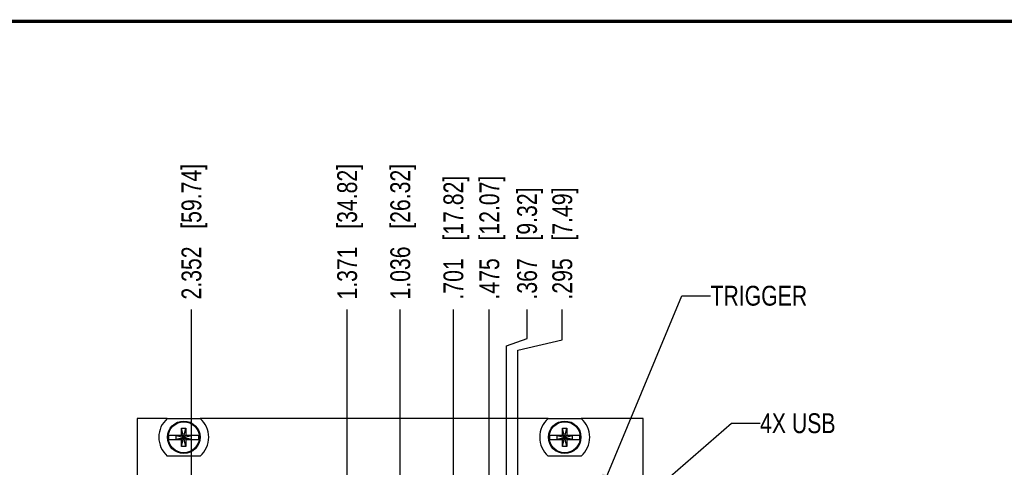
# Model space of a CAD drawing. Header units: inches. Extents: x 0.2 to 16.8, y -0.7 to 10.8.
# Tile 13 of 13: x 6.7 to 12.9, y 7.9 to 10.8. Entities that reach past the tile are written whole.
import ezdxf

# ---------------------------------------------------------------- set-up
doc = ezdxf.new("R2010")
doc.units = ezdxf.units.IN
doc.header["$LTSCALE"] = 0.935
doc.header["$MEASUREMENT"] = 0
doc.layers.get('0').update_dxf_attribs({"linetype": 'CONTINUOUS'})
doc.layers.add('DETAIL', color=7, linetype='CONTINUOUS')
doc.layers.add('DIMENSIONS', color=7, linetype='CONTINUOUS')
doc.styles.get("Standard").update_dxf_attribs({"font": 'txt', "width": 0.8})
doc.dimstyles.new('DIMSTYLE_1', dxfattribs={"dimtxt": 0.125, "dimasz": 0.18, "dimexe": 0.125, "dimexo": 0.0625, "dimgap": 0.09, "dimtad": 0, "dimtih": 1, "dimtoh": 1, "dimdec": 3, "dimzin": 4, "dimdsep": 46, "dimtxsty": 'STANDARD', "dimblk": '_FILLED', "dimblk1": '_FILLED', "dimblk2": '_FILLED', "dimcen": 0.09, "dimadec": 0, "dimazin": 0, "dimtp": 0.01, "dimtm": 0.01, "dimtfac": 1, "dimtdec": 3, "dimtofl": 0, "dimtmove": 0, "dimatfit": 3, "dimldrblk": '_FILLED', "dimfxl": 1, "dimtolj": 1, "dimtzin": 4, "dimarcsym": 0})
doc.dimstyles.get("Standard").update_dxf_attribs({"dimtxt": 0.125, "dimasz": 0.18, "dimexe": 0.125, "dimexo": 0.0625, "dimgap": 0.09, "dimtad": 0, "dimtih": 1, "dimtoh": 1, "dimdec": 3, "dimzin": 4, "dimdsep": 46, "dimtxsty": 'STANDARD', "dimblk": '_FILLED', "dimblk1": '_FILLED', "dimblk2": '_FILLED', "dimcen": 0.09, "dimadec": 0, "dimazin": 0, "dimtol": 1, "dimtp": 0.01, "dimtm": 0.01, "dimtfac": 1, "dimtdec": 3, "dimtofl": 0, "dimtmove": 0, "dimatfit": 3, "dimldrblk": '_FILLED', "dimfxl": 1, "dimtolj": 1, "dimtzin": 4, "dimarcsym": 0})

# ---------------------------------------------------------------- blocks, each defined once
blk = doc.blocks.new('*D16')
at = {"layer": 'DIMENSIONS', "color": 2, "linetype": 'CONTINUOUS'}
blk.add_line((7.7795, 6.8695), (7.7795, 8.942), dxfattribs=at)
at = {"layer": 'DIMENSIONS', "color": 2, "linetype": 'CONTINUOUS', "insert": (7.717, 9.0045), "char_height": 0.125, "width": 1.325, "attachment_point": 1, "rotation": 90, "line_spacing_factor": 0.9}
blk.add_mtext('2.352{\\Ftxt.shx;\\W1.000000;\\H0.125000; }[59.74]', dxfattribs=at)
blk = doc.blocks.new('_FILLED')
at = {"color": 0, "linetype": 'BYBLOCK'}
blk.add_solid([(0, 0), (-1, 0.174), (-1, -0.174)], dxfattribs=at)
blk = doc.blocks.new('*D17')
at = {"layer": 'DIMENSIONS', "color": 2, "linetype": 'CONTINUOUS'}
blk.add_line((8.7606, 7.1218), (8.7606, 8.942), dxfattribs=at)
at = {"layer": 'DIMENSIONS', "color": 2, "linetype": 'CONTINUOUS', "insert": (8.6981, 9.0045), "char_height": 0.125, "width": 1.325, "attachment_point": 1, "rotation": 90, "line_spacing_factor": 0.9}
blk.add_mtext('1.371{\\Ftxt.shx;\\W1.000000;\\H0.125000; }[34.82]', dxfattribs=at)
blk = doc.blocks.new('*D18')
at = {"layer": 'DIMENSIONS', "color": 2, "linetype": 'CONTINUOUS'}
blk.add_line((9.0953, 7.1218), (9.0953, 8.942), dxfattribs=at)
at = {"layer": 'DIMENSIONS', "color": 2, "linetype": 'CONTINUOUS', "insert": (9.0328, 9.0045), "char_height": 0.125, "width": 1.325, "attachment_point": 1, "rotation": 90, "line_spacing_factor": 0.9}
blk.add_mtext('1.036{\\Ftxt.shx;\\W1.000000;\\H0.125000; }[26.32]', dxfattribs=at)
blk = doc.blocks.new('*D19')
at = {"layer": 'DIMENSIONS', "color": 2, "linetype": 'CONTINUOUS'}
blk.add_line((9.4299, 7.1218), (9.4299, 8.942), dxfattribs=at)
at = {"layer": 'DIMENSIONS', "color": 2, "linetype": 'CONTINUOUS', "insert": (9.3674, 9.0045), "char_height": 0.125, "width": 1.225, "attachment_point": 1, "rotation": 90, "line_spacing_factor": 0.9}
blk.add_mtext('.701{\\Ftxt.shx;\\W1.000000;\\H0.125000; }[17.82]', dxfattribs=at)
blk = doc.blocks.new('*D20')
at = {"layer": 'DIMENSIONS', "color": 2, "linetype": 'CONTINUOUS'}
for p, q in [((9.8941, 8.7595), (9.8941, 8.942)), ((9.7646, 8.7135), (9.8941, 8.7595)), ((9.7646, 7.1218), (9.7646, 8.7135))]:
    blk.add_line(p, q, dxfattribs=at)
at = {"layer": 'DIMENSIONS', "color": 2, "linetype": 'CONTINUOUS', "insert": (9.8316, 9.0045), "char_height": 0.125, "width": 1.125, "attachment_point": 1, "rotation": 90, "line_spacing_factor": 0.9}
blk.add_mtext('.367{\\Ftxt.shx;\\W1.000000;\\H0.125000; }[9.32]', dxfattribs=at)
blk = doc.blocks.new('*D21')
at = {"layer": 'DIMENSIONS', "color": 2, "linetype": 'CONTINUOUS'}
blk.add_line((9.6564, 7.6423), (9.6564, 8.942), dxfattribs=at)
at = {"layer": 'DIMENSIONS', "color": 2, "linetype": 'CONTINUOUS', "insert": (9.5939, 9.0045), "char_height": 0.125, "width": 1.225, "attachment_point": 1, "rotation": 90, "line_spacing_factor": 0.9}
blk.add_mtext('.475{\\Ftxt.shx;\\W1.000000;\\H0.125000; }[12.07]', dxfattribs=at)
blk = doc.blocks.new('*D22')
at = {"layer": 'DIMENSIONS', "color": 2, "linetype": 'CONTINUOUS'}
for p, q in [((10.1161, 8.7514), (10.1161, 8.942)), ((9.8364, 8.6865), (10.1161, 8.7514)), ((9.8364, 7.5824), (9.8364, 8.6865))]:
    blk.add_line(p, q, dxfattribs=at)
at = {"layer": 'DIMENSIONS', "color": 2, "linetype": 'CONTINUOUS', "insert": (10.0536, 9.0045), "char_height": 0.125, "width": 1.125, "attachment_point": 1, "rotation": 90, "line_spacing_factor": 0.9}
blk.add_mtext('.295{\\Ftxt.shx;\\W1.000000;\\H0.125000; }[7.49]', dxfattribs=at)

msp = doc.modelspace()

# ---------------------------------------------------------------- linework, layer by layer
at = {"color": 7, "linetype": 'CONTINUOUS'}
for p, q in [((7.4374, 8.2545), (7.4374, 3.1875)), ((7.6276, 8.2545), (7.4374, 8.2545)), ((7.6276, 8.255), (7.8351, 8.255)), ((10.0276, 8.2545), (7.8351, 8.2545)), ((10.0276, 8.255), (10.2351, 8.255)), ((10.6254, 8.2545), (10.2351, 8.2545)), ((10.6254, 3.1166), (10.6254, 8.2545)), ((7.7176, 8.0794), (7.7452, 8.1936)), ((7.7176, 8.1503), (7.7176, 8.1936)), ((7.7452, 8.0794), (7.7176, 8.1936)), ((7.7176, 8.1936), (7.7452, 8.1936)), ((7.7452, 8.1936), (7.7452, 8.1503)), ((10.1176, 8.0794), (10.1452, 8.1936)), ((10.1176, 8.1503), (10.1176, 8.1936)), ((10.1452, 8.0794), (10.1176, 8.1936)), ((10.1176, 8.1936), (10.1452, 8.1936)), ((10.1452, 8.1936), (10.1452, 8.1503)), ((7.6367, 8.1503), (7.7197, 8.1503)), ((7.6829, 8.1248), (7.6829, 8.1482)), ((7.6829, 8.1482), (7.7799, 8.1248)), ((7.7197, 8.1482), (7.6829, 8.1482)), ((7.6829, 8.1248), (7.7799, 8.1482)), ((7.7197, 8.1503), (7.7197, 8.1482)), ((7.7197, 8.1248), (7.7431, 8.1482)), ((7.7431, 8.1248), (7.7197, 8.1482)), ((7.7431, 8.1503), (7.7431, 8.1482)), ((7.7431, 8.1503), (7.826, 8.1503)), ((7.7799, 8.1482), (7.7431, 8.1482)), ((7.7799, 8.1248), (7.7799, 8.1482)), ((10.0367, 8.1503), (10.1197, 8.1503)), ((10.0829, 8.1248), (10.0829, 8.1482)), ((10.0829, 8.1248), (10.1799, 8.1482)), ((10.1197, 8.1482), (10.0829, 8.1482)), ((10.0829, 8.1482), (10.1799, 8.1248)), ((10.1197, 8.1503), (10.1197, 8.1482)), ((10.1197, 8.1248), (10.1431, 8.1482)), ((10.1197, 8.1482), (10.1431, 8.1248)), ((10.1431, 8.1503), (10.1431, 8.1482)), ((10.1431, 8.1503), (10.226, 8.1503)), ((10.1799, 8.1482), (10.1431, 8.1482)), ((10.1799, 8.1248), (10.1799, 8.1482)), ((7.6367, 8.1227), (7.7197, 8.1227)), ((7.6829, 8.1248), (7.7197, 8.1248)), ((7.7176, 8.0794), (7.7176, 8.1227)), ((7.7452, 8.0794), (7.7176, 8.0794)), ((7.7197, 8.1227), (7.7197, 8.1248)), ((7.7431, 8.1227), (7.7431, 8.1248)), ((7.7431, 8.1248), (7.7799, 8.1248)), ((7.7431, 8.1227), (7.826, 8.1227)), ((7.7452, 8.1227), (7.7452, 8.0794)), ((10.0367, 8.1227), (10.1197, 8.1227)), ((10.0829, 8.1248), (10.1197, 8.1248)), ((10.1176, 8.0794), (10.1176, 8.1227)), ((10.1452, 8.0794), (10.1176, 8.0794)), ((10.1197, 8.1227), (10.1197, 8.1248)), ((10.1431, 8.1227), (10.1431, 8.1248)), ((10.1431, 8.1248), (10.1799, 8.1248)), ((10.1431, 8.1227), (10.226, 8.1227)), ((10.1452, 8.1227), (10.1452, 8.0794)), ((7.8351, 8.018), (7.6276, 8.018)), ((10.2351, 8.018), (10.0276, 8.018))]:
    msp.add_line(p, q, dxfattribs=at)
at = {"color": 7, "linetype": 'CONTINUOUS', "const_width": 0.02}
msp.add_lwpolyline([(16.75, 10.7586), (0.25, 10.7586)], dxfattribs=at)
at = {"color": 7, "linetype": 'CONTINUOUS'}
for centre, radius in [((7.7314, 8.1365), 0.1025), ((7.7314, 8.1365), 0.098), ((10.1314, 8.1365), 0.1025), ((10.1314, 8.1365), 0.098)]:
    msp.add_circle(centre, radius, dxfattribs=at)
for centre, radius, start, end in [((7.7314, 8.1365), 0.1575, 131.20295, 228.79705), ((7.7314, 8.1365), 0.1575, 311.20295, 48.79705), ((10.1314, 8.1365), 0.1575, 131.20295, 228.79705), ((10.1314, 8.1365), 0.1575, 311.20295, 48.79705), ((7.7314, 8.1365), 0.0956, 171.71661, 188.28339), ((7.7314, 8.1365), 0.0956, 351.71661, 8.28339), ((10.1314, 8.1365), 0.0956, 171.71661, 188.28339), ((10.1314, 8.1365), 0.0956, 351.71661, 8.28339)]:
    msp.add_arc(centre, radius, start, end, dxfattribs=at)

# ---------------------------------------------------------------- texts
at = {"layer": 'DETAIL', "color": 2, "linetype": 'CONTINUOUS', "char_height": 0.125, "attachment_point": 1, "line_spacing_factor": 0.9}
for s, insert, width in [('TRIGGER', (11.05, 9.0913), 0.7), ('4X USB', (11.362, 8.2877), 0.6)]:
    msp.add_mtext(s, dxfattribs=dict(at, insert=insert, width=width))

# ---------------------------------------------------------------- dimensions: what is measured, and where the dimension line sits
at = {"layer": 'DIMENSIONS', "color": 2, "linetype": 'CONTINUOUS'}
for feature_location, offset, dtype, origin, picture, middle in [((7.7795, 6.8695), (0, 2.0725), 1, (10.1314, 6.807), '*D16', (7.7795, 9.667)), ((8.7606, 7.1218), (0, 1.8202), 1, (10.1314, 7.0593), '*D17', (8.7606, 9.667)), ((9.0953, 7.1218), (0, 1.8202), 1, (10.1314, 7.0593), '*D18', (9.0953, 9.667)), ((9.42994, 7.12184), (0, 1.82016), 1, (10.1314, 7.05934), '*D19', (9.42994, 9.617)), ((9.6564, 7.6423), (0, 1.2997), 1, (10.1314, 7.5798), '*D21', (9.6564, 9.617)), ((9.7645862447, 7.1218384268), (0.1295111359, 1.8201607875), 0, (10.1313972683, 7.0593384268), '*D20', (9.8940973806, 9.5669992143)), ((9.8363972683, 7.5824492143), (0.2796703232, 1.35955), 0, (10.1313972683, 7.5199492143), '*D22', (10.1160675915, 9.5669992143))]:
    dim = msp.add_ordinate_dim(feature_location=feature_location, offset=offset, dtype=dtype, origin=origin, dimstyle='DIMSTYLE_1', override={"dimtad": 1, "dimtih": 0, "dimtoh": 0}, dxfattribs=at)
    dim.commit()
    dim.dimension.update_dxf_attribs({"geometry": picture, "text_midpoint": middle})

# ---------------------------------------------------------------- leaders
at = {"layer": 'DETAIL', "color": 2, "linetype": 'CONTINUOUS'}
for points in [[(10.3283, 7.73), (10.87, 9.0288), (11.05, 9.0288)], [(9.8884, 7.1044), (11.182, 8.2252), (11.362, 8.2252)]]:
    msp.add_leader(points, dimstyle='STANDARD', override={"dimtad": 0}, dxfattribs=at)

doc.saveas('drawing.dxf')
